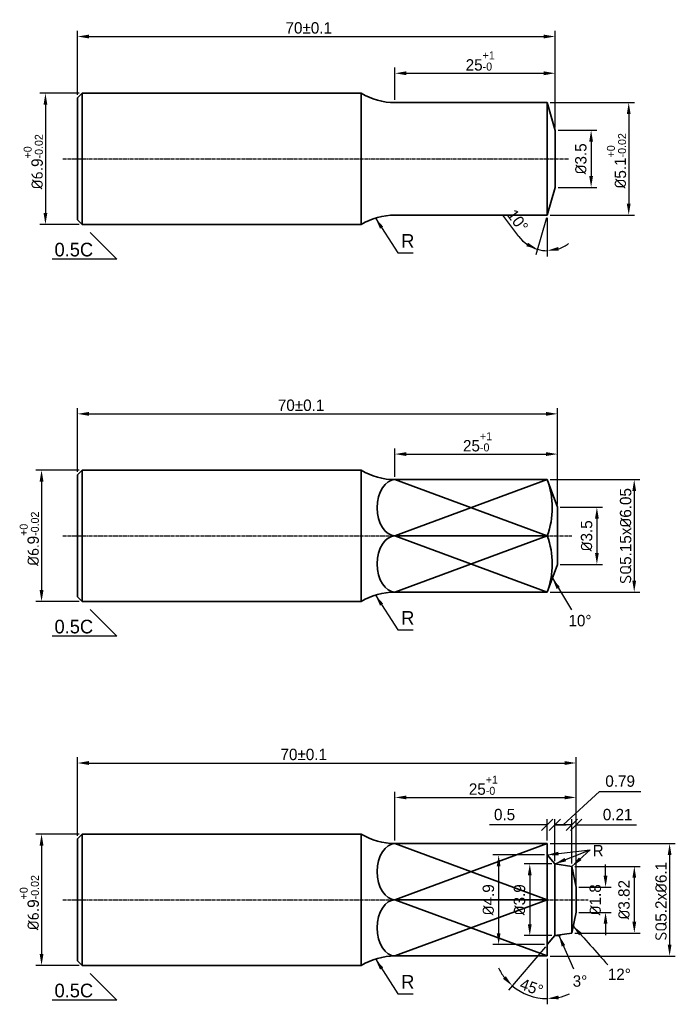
# Model space of a CAD drawing. Header units: millimetres. Extents: x 803 to 2752, y -982 to 289.
# Tile 16 of 22: x 1427 to 1570, y 72 to 288. Entities that reach past the tile are written whole.
import ezdxf

# ---------------------------------------------------------------- set-up
doc = ezdxf.new("R2010")
doc.units = ezdxf.units.MM
doc.linetypes.add('CENTER2', pattern=[1.125, 0.75, -0.125, 0.125, -0.125])
for name, color, linetype, lineweight in [('中心线', 1, 'CENTER2', 25), ('标注线', 3, 'Continuous', 30), ('粗实线', 7, 'Continuous', 35)]:
    doc.layers.add(name, color=color, linetype=linetype, lineweight=lineweight)
doc.dimstyles.new('ISO-25', dxfattribs={"dimtxt": 2.5, "dimasz": 2.5, "dimexe": 1.25, "dimexo": 0.625, "dimtad": 1, "dimdsep": 46, "dimtxsty": 'Standard', "dimcen": 2.5, "dimadec": 0, "dimazin": 0, "dimtfac": 1, "dimtmove": 0, "dimatfit": 3, "dimfxl": 1, "dimarcsym": 0})
doc.dimstyles.new('ISO-25$0', dxfattribs={"dimtxt": 2.5, "dimasz": 2.5, "dimexe": 1.25, "dimexo": 0.625, "dimgap": 1, "dimtad": 1, "dimtoh": 1, "dimtxsty": 'Standard', "dimcen": 2.5, "dimadec": 0, "dimazin": 0, "dimtfac": 1, "dimtofl": 0, "dimtmove": 0, "dimatfit": 3, "dimfxl": 1, "dimarcsym": 0})

# ---------------------------------------------------------------- blocks, each defined once
blk = doc.blocks.new('*D83')
at = {"layer": 'Defpoints', "color": 0, "transparency": 16777216}
for p in [(1542.4, 269.46), (1542.4, 244.78), (1560.27, 244.78)]:
    blk.add_point(p, dxfattribs=at)
at = {"layer": '标注线', "color": 0, "lineweight": -2, "transparency": 16777216}
for p, q in [((1543.02, 269.46), (1561.52, 269.46)), ((1560.27, 266.96), (1560.27, 247.28)), ((1543.02, 244.78), (1561.52, 244.78))]:
    blk.add_line(p, q, dxfattribs=at)
at = {"layer": '标注线', "color": 0, "transparency": 16777216}
for points in [[(1559.85, 266.96), (1560.68, 266.96), (1560.27, 269.46)], [(1559.85, 247.28), (1560.68, 247.28), (1560.27, 244.78)]]:
    blk.add_solid(points, dxfattribs=at)
at = {"layer": '标注线', "color": 0, "transparency": 16777216, "insert": (1557.6, 256.69), "char_height": 2.5, "attachment_point": 5, "rotation": 90}
blk.add_mtext('{\\fISOCPEUR|b0|i0|c0|p34;%%C}5.1{\\H0.7x;\\S+0^ -0.02;}', dxfattribs=at)
blk = doc.blocks.new('*D44')
at = {"layer": 'Defpoints', "color": 0, "transparency": 16777216}
for p in [(1544.13, 275.9), (1508.97, 269.46), (1544.13, 263.38)]:
    blk.add_point(p, dxfattribs=at)
at = {"layer": '标注线', "color": 0, "lineweight": -2, "transparency": 16777216}
for p, q in [((1508.97, 270.09), (1508.97, 277.15)), ((1544.13, 264), (1544.13, 277.15)), ((1511.47, 275.9), (1541.63, 275.9))]:
    blk.add_line(p, q, dxfattribs=at)
at = {"layer": '标注线', "color": 0, "transparency": 16777216}
for points in [[(1511.47, 276.32), (1511.47, 275.48), (1508.97, 275.9)], [(1541.63, 276.32), (1541.63, 275.48), (1544.13, 275.9)]]:
    blk.add_solid(points, dxfattribs=at)
at = {"layer": '标注线', "color": 0, "transparency": 16777216, "insert": (1527.69, 278.57), "char_height": 2.5, "attachment_point": 5}
blk.add_mtext('25{\\H0.7x;\\S+1^ -0;}', dxfattribs=at)
blk = doc.blocks.new('*D84')
at = {"layer": 'Defpoints', "color": 0, "transparency": 16777216}
for p in [(1440.32, 271.52), (1432.28, 242.72), (1440.32, 242.72)]:
    blk.add_point(p, dxfattribs=at)
at = {"layer": '标注线', "color": 0, "lineweight": -2, "transparency": 16777216}
for p, q in [((1439.7, 271.52), (1431.03, 271.52)), ((1432.28, 269.02), (1432.28, 245.22)), ((1439.7, 242.72), (1431.03, 242.72))]:
    blk.add_line(p, q, dxfattribs=at)
at = {"layer": '标注线', "color": 0, "transparency": 16777216}
for points in [[(1431.87, 269.02), (1432.7, 269.02), (1432.28, 271.52)], [(1431.87, 245.22), (1432.7, 245.22), (1432.28, 242.72)]]:
    blk.add_solid(points, dxfattribs=at)
at = {"layer": '标注线', "color": 0, "transparency": 16777216, "insert": (1429.62, 256.49), "char_height": 2.5, "attachment_point": 5, "rotation": 90}
blk.add_mtext('{\\fISOCPEUR|b0|i0|c0|p34;%%C6}.9{\\H0.7x;\\S+0^ -0.02;}', dxfattribs=at)
blk = doc.blocks.new('*D45')
at = {"layer": 'Defpoints', "color": 0, "transparency": 16777216}
for p in [(1544.13, 283.96), (1439.32, 270.52), (1544.13, 263.38)]:
    blk.add_point(p, dxfattribs=at)
at = {"layer": '标注线', "color": 0, "lineweight": -2, "transparency": 16777216}
for p, q in [((1439.32, 271.15), (1439.32, 285.21)), ((1544.13, 264), (1544.13, 285.21)), ((1441.82, 283.96), (1541.63, 283.96))]:
    blk.add_line(p, q, dxfattribs=at)
at = {"layer": '标注线', "color": 0, "transparency": 16777216}
for points in [[(1441.82, 284.38), (1441.82, 283.55), (1439.32, 283.96)], [(1541.63, 284.38), (1541.63, 283.55), (1544.13, 283.96)]]:
    blk.add_solid(points, dxfattribs=at)
at = {"layer": '标注线', "color": 0, "transparency": 16777216, "insert": (1490.06, 285.84), "char_height": 2.5, "attachment_point": 5}
blk.add_mtext('70%%P0.1', dxfattribs=at)
blk = doc.blocks.new('*D87')
at = {"layer": 'Defpoints', "color": 0, "transparency": 16777216}
for p in [(1544.13, 263.38), (1544.13, 250.86), (1552.02, 250.86)]:
    blk.add_point(p, dxfattribs=at)
at = {"layer": '标注线', "color": 0, "lineweight": -2, "transparency": 16777216}
for p, q in [((1544.76, 263.38), (1553.27, 263.38)), ((1552.02, 260.88), (1552.02, 253.36)), ((1544.76, 250.86), (1553.27, 250.86))]:
    blk.add_line(p, q, dxfattribs=at)
at = {"layer": '标注线', "color": 0, "transparency": 16777216}
for points in [[(1551.6, 260.88), (1552.43, 260.88), (1552.02, 263.38)], [(1551.6, 253.36), (1552.43, 253.36), (1552.02, 250.86)]]:
    blk.add_solid(points, dxfattribs=at)
at = {"layer": '标注线', "color": 0, "lineweight": -3, "transparency": 16777216, "insert": (1549.77, 257.12), "char_height": 2.5, "attachment_point": 5, "rotation": 90}
blk.add_mtext('{\\fISOCPEUR|b0|i0|c0|p34;%%C}3.5', dxfattribs=at)
blk = doc.blocks.new('*D88')
at = {"layer": 'Defpoints', "color": 0, "transparency": 16777216}
for p in [(1542.4, 257.12), (1544.13, 250.86), (1542.4, 244.78), (1542.4, 244.78), (1541.67, 237)]:
    blk.add_point(p, dxfattribs=at)
at = {"layer": '标注线', "color": 0, "lineweight": -2, "transparency": 16777216}
for p, q in [((1536.13, 240.11), (1532.65, 244.79)), ((1542.22, 244.18), (1539.9, 236.07)), ((1542.4, 244.16), (1542.4, 235.72))]:
    blk.add_line(p, q, dxfattribs=at)
for start, end in [(216.7052, 254.0355), (217.2037, 235.6196), (288.4159, 306.8318), (254.0355, 270)]:
    blk.add_arc((1542.4, 244.78), 7.81, start, end, dxfattribs=at)
at = {"layer": '标注线', "color": 0, "transparency": 16777216}
for points in [[(1538.16, 238.71), (1537.81, 237.96), (1540.25, 237.27)], [(1544.93, 236.96), (1544.8, 237.78), (1542.4, 236.97)]]:
    blk.add_solid(points, dxfattribs=at)
at = {"layer": '标注线', "color": 0, "lineweight": -3, "transparency": 16777216, "insert": (1535.89, 243.57), "char_height": 2.5, "attachment_point": 5, "rotation": 306.7052}
blk.add_mtext('10%%D', dxfattribs=at)
blk = doc.blocks.new('*D34')
at = {"layer": 'Defpoints', "color": 0, "transparency": 16777216}
for p in [(1542.4, 186.74), (1542.4, 162.07), (1561.48, 162.07)]:
    blk.add_point(p, dxfattribs=at)
at = {"layer": '标注线', "color": 0, "lineweight": -2, "transparency": 16777216}
for p, q in [((1543.02, 186.74), (1562.73, 186.74)), ((1561.48, 184.24), (1561.48, 164.57)), ((1543.02, 162.07), (1562.73, 162.07))]:
    blk.add_line(p, q, dxfattribs=at)
at = {"layer": '标注线', "color": 0, "transparency": 16777216}
for points in [[(1561.06, 184.24), (1561.89, 184.24), (1561.48, 186.74)], [(1561.06, 164.57), (1561.89, 164.57), (1561.48, 162.07)]]:
    blk.add_solid(points, dxfattribs=at)
at = {"layer": '标注线', "color": 0, "transparency": 16777216, "insert": (1559.6, 174.38), "char_height": 2.5, "attachment_point": 5, "rotation": 90}
blk.add_mtext('{\\fISOCPEUR|b0|i0|c0|p34;SQ}5.15x{\\fISOCPEUR|b0|i0|c0|p34;%%C}6.05', dxfattribs=at)
blk = doc.blocks.new('*D35')
at = {"layer": 'Defpoints', "color": 0, "transparency": 16777216}
for p in [(1544.64, 192.34), (1508.97, 186.74), (1544.64, 180.67)]:
    blk.add_point(p, dxfattribs=at)
at = {"layer": '标注线', "color": 0, "lineweight": -2, "transparency": 16777216}
for p, q in [((1508.97, 187.37), (1508.97, 193.59)), ((1511.47, 192.34), (1542.14, 192.34)), ((1544.64, 181.29), (1544.64, 193.59))]:
    blk.add_line(p, q, dxfattribs=at)
at = {"layer": '标注线', "color": 0, "transparency": 16777216}
for points in [[(1511.47, 192.76), (1511.47, 191.92), (1508.97, 192.34)], [(1542.14, 192.76), (1542.14, 191.92), (1544.64, 192.34)]]:
    blk.add_solid(points, dxfattribs=at)
at = {"layer": '标注线', "color": 0, "transparency": 16777216, "insert": (1527.1, 195.01), "char_height": 2.5, "attachment_point": 5}
blk.add_mtext('25{\\H0.7x;\\S+1^ -0;}', dxfattribs=at)
blk = doc.blocks.new('*D56')
at = {"layer": 'Defpoints', "color": 0, "transparency": 16777216}
for p in [(1440.32, 188.81), (1431.43, 160), (1440.32, 160)]:
    blk.add_point(p, dxfattribs=at)
at = {"layer": '标注线', "color": 0, "lineweight": -2, "transparency": 16777216}
for p, q in [((1439.7, 188.81), (1430.18, 188.81)), ((1431.43, 186.31), (1431.43, 162.5)), ((1439.7, 160), (1430.18, 160))]:
    blk.add_line(p, q, dxfattribs=at)
at = {"layer": '标注线', "color": 0, "transparency": 16777216}
for points in [[(1431.01, 186.31), (1431.85, 186.31), (1431.43, 188.81)], [(1431.01, 162.5), (1431.85, 162.5), (1431.43, 160)]]:
    blk.add_solid(points, dxfattribs=at)
at = {"layer": '标注线', "color": 0, "transparency": 16777216, "insert": (1428.76, 173.77), "char_height": 2.5, "attachment_point": 5, "rotation": 90}
blk.add_mtext('{\\fISOCPEUR|b0|i0|c0|p34;%%C6.}9{\\H0.7x;\\S+0^ -0.02;}', dxfattribs=at)
blk = doc.blocks.new('*D36')
at = {"layer": 'Defpoints', "color": 0, "transparency": 16777216}
for p in [(1544.64, 201.17), (1439.32, 187.81), (1544.64, 180.67)]:
    blk.add_point(p, dxfattribs=at)
at = {"layer": '标注线', "color": 0, "lineweight": -2, "transparency": 16777216}
for p, q in [((1439.32, 188.43), (1439.32, 202.42)), ((1441.82, 201.17), (1542.14, 201.17)), ((1544.64, 181.29), (1544.64, 202.42))]:
    blk.add_line(p, q, dxfattribs=at)
at = {"layer": '标注线', "color": 0, "transparency": 16777216}
for points in [[(1441.82, 201.58), (1441.82, 200.75), (1439.32, 201.17)], [(1542.14, 201.58), (1542.14, 200.75), (1544.64, 201.17)]]:
    blk.add_solid(points, dxfattribs=at)
at = {"layer": '标注线', "color": 0, "transparency": 16777216, "insert": (1488.38, 203.04), "char_height": 2.5, "attachment_point": 5}
blk.add_mtext('70%%P0.1', dxfattribs=at)
blk = doc.blocks.new('*D57')
at = {"layer": 'Defpoints', "color": 0, "transparency": 16777216}
for p in [(1542.4, 106.89), (1542.4, 82.21), (1569.24, 82.21)]:
    blk.add_point(p, dxfattribs=at)
at = {"layer": '标注线', "color": 0, "lineweight": -2, "transparency": 16777216}
for p, q in [((1543.02, 106.89), (1570.49, 106.89)), ((1569.24, 104.39), (1569.24, 84.71)), ((1543.02, 82.21), (1570.49, 82.21))]:
    blk.add_line(p, q, dxfattribs=at)
at = {"layer": '标注线', "color": 0, "transparency": 16777216}
for points in [[(1568.83, 104.39), (1569.66, 104.39), (1569.24, 106.89)], [(1568.83, 84.71), (1569.66, 84.71), (1569.24, 82.21)]]:
    blk.add_solid(points, dxfattribs=at)
at = {"layer": '标注线', "color": 0, "transparency": 16777216, "insert": (1567.37, 94.22), "char_height": 2.5, "attachment_point": 5, "rotation": 90}
blk.add_mtext('{\\fISOCPEUR|b0|i0|c0|p34;SQ}5.2x{\\fISOCPEUR|b0|i0|c0|p34;%%C}6.1', dxfattribs=at)
blk = doc.blocks.new('*D37')
at = {"layer": 'Defpoints', "color": 0, "transparency": 16777216}
for p in [(1548.72, 117), (1508.97, 106.89), (1548.72, 97.31)]:
    blk.add_point(p, dxfattribs=at)
at = {"layer": '标注线', "color": 0, "lineweight": -2, "transparency": 16777216}
for p, q in [((1508.97, 107.52), (1508.97, 118.25)), ((1511.47, 117), (1546.22, 117)), ((1548.72, 97.93), (1548.72, 118.25))]:
    blk.add_line(p, q, dxfattribs=at)
at = {"layer": '标注线', "color": 0, "transparency": 16777216}
for points in [[(1511.47, 117.42), (1511.47, 116.59), (1508.97, 117)], [(1546.22, 117.42), (1546.22, 116.59), (1548.72, 117)]]:
    blk.add_solid(points, dxfattribs=at)
at = {"layer": '标注线', "color": 0, "transparency": 16777216, "insert": (1528.38, 119.67), "char_height": 2.5, "attachment_point": 5}
blk.add_mtext('25{\\H0.7x;\\S+1^ -0;}', dxfattribs=at)
blk = doc.blocks.new('*D58')
at = {"layer": 'Defpoints', "color": 0, "transparency": 16777216}
for p in [(1440.32, 108.95), (1431.43, 80.15), (1440.32, 80.15)]:
    blk.add_point(p, dxfattribs=at)
at = {"layer": '标注线', "color": 0, "lineweight": -2, "transparency": 16777216}
for p, q in [((1439.7, 108.95), (1430.18, 108.95)), ((1431.43, 106.45), (1431.43, 82.65)), ((1439.7, 80.15), (1430.18, 80.15))]:
    blk.add_line(p, q, dxfattribs=at)
at = {"layer": '标注线', "color": 0, "transparency": 16777216}
for points in [[(1431.01, 106.45), (1431.85, 106.45), (1431.43, 108.95)], [(1431.01, 82.65), (1431.85, 82.65), (1431.43, 80.15)]]:
    blk.add_solid(points, dxfattribs=at)
at = {"layer": '标注线', "color": 0, "transparency": 16777216, "insert": (1428.76, 93.92), "char_height": 2.5, "attachment_point": 5, "rotation": 90}
blk.add_mtext('{\\fISOCPEUR|b0|i0|c0|p34;%%C6}.9{\\H0.7x;\\S+0^ -0.02;}', dxfattribs=at)
blk = doc.blocks.new('*D38')
at = {"layer": 'Defpoints', "color": 0, "transparency": 16777216}
for p in [(1548.72, 124.56), (1439.32, 107.95), (1548.72, 97.31)]:
    blk.add_point(p, dxfattribs=at)
at = {"layer": '标注线', "color": 0, "lineweight": -2, "transparency": 16777216}
for p, q in [((1439.32, 108.58), (1439.32, 125.81)), ((1548.72, 97.93), (1548.72, 125.81)), ((1441.82, 124.56), (1546.22, 124.56))]:
    blk.add_line(p, q, dxfattribs=at)
at = {"layer": '标注线', "color": 0, "transparency": 16777216}
for points in [[(1441.82, 124.98), (1441.82, 124.14), (1439.32, 124.56)], [(1546.22, 124.98), (1546.22, 124.14), (1548.72, 124.56)]]:
    blk.add_solid(points, dxfattribs=at)
at = {"layer": '标注线', "color": 0, "transparency": 16777216, "insert": (1488.96, 126.43), "char_height": 2.5, "attachment_point": 5}
blk.add_mtext('70%%P0.1', dxfattribs=at)
blk = doc.blocks.new('*D59')
at = {"layer": 'Defpoints', "color": 0, "transparency": 16777216}
for p in [(1547.79, 101.87), (1547.79, 87.24), (1561.5, 87.24)]:
    blk.add_point(p, dxfattribs=at)
at = {"layer": '标注线', "color": 0, "lineweight": -2, "transparency": 16777216}
for p, q in [((1548.42, 101.87), (1562.75, 101.87)), ((1561.5, 99.37), (1561.5, 89.74)), ((1548.42, 87.24), (1562.75, 87.24))]:
    blk.add_line(p, q, dxfattribs=at)
at = {"layer": '标注线', "color": 0, "transparency": 16777216}
for points in [[(1561.08, 99.37), (1561.91, 99.37), (1561.5, 101.87)], [(1561.08, 89.74), (1561.91, 89.74), (1561.5, 87.24)]]:
    blk.add_solid(points, dxfattribs=at)
at = {"layer": '标注线', "color": 0, "lineweight": -3, "transparency": 16777216, "insert": (1559.25, 94.55), "char_height": 2.5, "attachment_point": 5, "rotation": 90}
blk.add_mtext('{\\fISOCPEUR|b0|i0|c0|p34;%%C}3.82', dxfattribs=at)
blk = doc.blocks.new('_Oblique')
at = {"color": 0, "linetype": 'ByBlock', "lineweight": -2}
blk.add_line((-0.5, -0.5), (0.5, 0.5), dxfattribs=at)
blk = doc.blocks.new('*D60')
at = {"layer": 'Defpoints', "color": 0, "transparency": 16777216}
for p in [(1548.72, 110.98), (1547.79, 101.87), (1548.72, 97.31)]:
    blk.add_point(p, dxfattribs=at)
at = {"layer": '标注线', "color": 0, "lineweight": -2, "transparency": 16777216}
for p, q in [((1547.79, 110.98), (1545.29, 110.98)), ((1547.79, 102.49), (1547.79, 112.23)), ((1548.72, 97.93), (1548.72, 112.23)), ((1548.72, 110.98), (1561.97, 110.98))]:
    blk.add_line(p, q, dxfattribs=at)
at = {"layer": '标注线', "color": 0, "lineweight": -2, "transparency": 16777216, "xscale": 2.5, "yscale": 2.5, "zscale": 2.5}
blk.add_blockref('_Oblique', (1547.79, 110.98), dxfattribs=at)
at = {"layer": '标注线', "color": 0, "lineweight": -2, "transparency": 16777216, "xscale": 2.5, "yscale": 2.5, "zscale": 2.5, "rotation": 180}
blk.add_blockref('_Oblique', (1548.72, 110.98), dxfattribs=at)
at = {"layer": '标注线', "color": 0, "lineweight": -3, "transparency": 16777216, "insert": (1557.84, 113.23), "char_height": 2.5, "attachment_point": 5}
blk.add_mtext('0.21', dxfattribs=at)
blk = doc.blocks.new('*D61')
at = {"layer": 'Defpoints', "color": 0, "transparency": 16777216}
for p in [(1544.05, 110.98), (1544.05, 102.43), (1547.79, 101.87)]:
    blk.add_point(p, dxfattribs=at)
at = {"layer": '标注线', "color": 0, "lineweight": -2, "transparency": 16777216}
for p, q in [((1545.92, 110.98), (1553.85, 118.33)), ((1553.85, 118.33), (1562.93, 118.33)), ((1544.05, 103.05), (1544.05, 112.23)), ((1547.79, 110.98), (1544.05, 110.98)), ((1547.79, 102.49), (1547.79, 112.23))]:
    blk.add_line(p, q, dxfattribs=at)
at = {"layer": '标注线', "color": 0, "lineweight": -2, "transparency": 16777216, "xscale": 2.5, "yscale": 2.5, "zscale": 2.5, "rotation": 180}
blk.add_blockref('_Oblique', (1544.05, 110.98), dxfattribs=at)
at = {"layer": '标注线', "color": 0, "lineweight": -2, "transparency": 16777216, "xscale": 2.5, "yscale": 2.5, "zscale": 2.5}
blk.add_blockref('_Oblique', (1547.79, 110.98), dxfattribs=at)
at = {"layer": '标注线', "color": 0, "lineweight": -3, "transparency": 16777216, "insert": (1558.39, 120.58), "char_height": 2.5, "attachment_point": 5}
blk.add_mtext('0.79', dxfattribs=at)
blk = doc.blocks.new('*D39')
at = {"layer": 'Defpoints', "color": 0, "transparency": 16777216}
for p in [(1542.4, 104.38), (1531.73, 84.72), (1542.4, 84.72)]:
    blk.add_point(p, dxfattribs=at)
at = {"layer": '标注线', "color": 0, "lineweight": -2, "transparency": 16777216}
for p, q in [((1541.77, 104.38), (1530.48, 104.38)), ((1531.73, 101.88), (1531.73, 87.22)), ((1541.77, 84.72), (1530.48, 84.72))]:
    blk.add_line(p, q, dxfattribs=at)
at = {"layer": '标注线', "color": 0, "transparency": 16777216}
for points in [[(1531.31, 101.88), (1532.14, 101.88), (1531.73, 104.38)], [(1531.31, 87.22), (1532.14, 87.22), (1531.73, 84.72)]]:
    blk.add_solid(points, dxfattribs=at)
at = {"layer": '标注线', "color": 0, "lineweight": -3, "transparency": 16777216, "insert": (1529.48, 94.55), "char_height": 2.5, "attachment_point": 5, "rotation": 90}
blk.add_mtext('{\\fISOCPEUR|b0|i0|c0|p34;%%C}4.9', dxfattribs=at)
blk = doc.blocks.new('*D62')
at = {"layer": 'Defpoints', "color": 0, "transparency": 16777216}
for p in [(1542.4, 94.55), (1544.05, 86.68), (1542.4, 84.72), (1542.4, 82.21), (1537.03, 74.14)]:
    blk.add_point(p, dxfattribs=at)
at = {"layer": '标注线', "color": 0, "lineweight": -2, "transparency": 16777216}
for p, q in [((1541.99, 84.25), (1533.91, 74.73)), ((1542.4, 81.59), (1542.4, 71.61))]:
    blk.add_line(p, q, dxfattribs=at)
for start, end in [(205.4886, 217.5885), (229.6884, 270), (282.0999, 294.1998)]:
    blk.add_arc((1542.4, 84.72), 11.86, start, end, dxfattribs=at)
at = {"layer": '标注线', "color": 0, "transparency": 16777216}
for points in [[(1533.3, 77.78), (1532.7, 77.2), (1534.72, 75.68)], [(1544.93, 72.71), (1544.84, 73.54), (1542.4, 72.86)]]:
    blk.add_solid(points, dxfattribs=at)
at = {"layer": '标注线', "color": 0, "lineweight": -3, "transparency": 16777216, "insert": (1538.95, 75.35), "char_height": 2.5, "attachment_point": 5, "rotation": 339.8442}
blk.add_mtext('45%%D', dxfattribs=at)
blk = doc.blocks.new('*D63')
at = {"layer": 'Defpoints', "color": 0, "transparency": 16777216}
for p in [(1544.05, 102.43), (1538.56, 86.68), (1544.05, 86.68)]:
    blk.add_point(p, dxfattribs=at)
at = {"layer": '标注线', "color": 0, "lineweight": -2, "transparency": 16777216}
for p, q in [((1543.43, 102.43), (1537.31, 102.43)), ((1538.56, 99.93), (1538.56, 89.18)), ((1543.43, 86.68), (1537.31, 86.68))]:
    blk.add_line(p, q, dxfattribs=at)
at = {"layer": '标注线', "color": 0, "transparency": 16777216}
for points in [[(1538.14, 99.93), (1538.97, 99.93), (1538.56, 102.43)], [(1538.14, 89.18), (1538.97, 89.18), (1538.56, 86.68)]]:
    blk.add_solid(points, dxfattribs=at)
at = {"layer": '标注线', "color": 0, "lineweight": -3, "transparency": 16777216, "insert": (1536.31, 94.55), "char_height": 2.5, "attachment_point": 5, "rotation": 90}
blk.add_mtext('{\\fISOCPEUR|b0|i0|c0|p34;%%C}3.9', dxfattribs=at)
blk = doc.blocks.new('*D64')
at = {"layer": 'Defpoints', "color": 0, "transparency": 16777216}
for p in [(1542.4, 110.98), (1542.4, 106.89), (1544.05, 102.43)]:
    blk.add_point(p, dxfattribs=at)
at = {"layer": '标注线', "color": 0, "lineweight": -2, "transparency": 16777216}
for p, q in [((1542.4, 110.98), (1529.74, 110.98)), ((1542.4, 107.52), (1542.4, 112.23)), ((1544.05, 103.05), (1544.05, 112.23)), ((1544.05, 110.98), (1546.55, 110.98))]:
    blk.add_line(p, q, dxfattribs=at)
at = {"layer": '标注线', "color": 0, "lineweight": -2, "transparency": 16777216, "xscale": 2.5, "yscale": 2.5, "zscale": 2.5}
blk.add_blockref('_Oblique', (1542.4, 110.98), dxfattribs=at)
at = {"layer": '标注线', "color": 0, "lineweight": -2, "transparency": 16777216, "xscale": 2.5, "yscale": 2.5, "zscale": 2.5, "rotation": 180}
blk.add_blockref('_Oblique', (1544.05, 110.98), dxfattribs=at)
at = {"layer": '标注线', "color": 0, "lineweight": -3, "transparency": 16777216, "insert": (1533.03, 113.23), "char_height": 2.5, "attachment_point": 5}
blk.add_mtext('0.5', dxfattribs=at)
blk = doc.blocks.new('*D65')
at = {"layer": 'Defpoints', "color": 0, "transparency": 16777216}
for p in [(1548.72, 97.31), (1548.72, 91.79), (1555.19, 91.79)]:
    blk.add_point(p, dxfattribs=at)
at = {"layer": '标注线', "color": 0, "lineweight": -2, "transparency": 16777216}
for p, q in [((1555.19, 99.81), (1555.19, 102.31)), ((1549.34, 97.31), (1556.44, 97.31)), ((1549.34, 91.79), (1556.44, 91.79)), ((1555.19, 89.29), (1555.19, 86.79))]:
    blk.add_line(p, q, dxfattribs=at)
at = {"layer": '标注线', "color": 0, "transparency": 16777216}
for points in [[(1554.77, 99.81), (1555.6, 99.81), (1555.19, 97.31)], [(1554.77, 89.29), (1555.6, 89.29), (1555.19, 91.79)]]:
    blk.add_solid(points, dxfattribs=at)
at = {"layer": '标注线', "color": 0, "lineweight": -3, "transparency": 16777216, "insert": (1552.94, 94.55), "char_height": 2.5, "attachment_point": 5, "rotation": 90}
blk.add_mtext('{\\fISOCPEUR|b0|i0|c0|p34;%%C}1.8', dxfattribs=at)
blk = doc.blocks.new('*D66')
at = {"layer": 'Defpoints', "color": 0, "transparency": 16777216}
for p in [(1544.64, 180.67), (1544.64, 168.14), (1553.28, 168.14)]:
    blk.add_point(p, dxfattribs=at)
at = {"layer": '标注线', "color": 0, "lineweight": -2, "transparency": 16777216}
for p, q in [((1545.26, 180.67), (1554.53, 180.67)), ((1553.28, 178.17), (1553.28, 170.64)), ((1545.26, 168.14), (1554.53, 168.14))]:
    blk.add_line(p, q, dxfattribs=at)
at = {"layer": '标注线', "color": 0, "transparency": 16777216}
for points in [[(1552.87, 178.17), (1553.7, 178.17), (1553.28, 180.67)], [(1552.87, 170.64), (1553.7, 170.64), (1553.28, 168.14)]]:
    blk.add_solid(points, dxfattribs=at)
at = {"layer": '标注线', "color": 0, "lineweight": -3, "transparency": 16777216, "insert": (1551.03, 174.4), "char_height": 2.5, "attachment_point": 5, "rotation": 90}
blk.add_mtext('{\\fISOCPEUR|b0|i0|c0|p34;%%C}3.5', dxfattribs=at)

msp = doc.modelspace()

# ---------------------------------------------------------------- linework, layer by layer
at = {"layer": '中心线', "linetype": 'CENTER2'}
for p, q in [((1436.0738, 257.1214), (1547.1539, 257.1214)), ((1436.0738, 174.4044), (1547.7933, 174.4044)), ((1436.0738, 94.5523), (1551.3784, 94.5523))]:
    msp.add_line(p, q, dxfattribs=at)
at = {"layer": '标注线'}
for p, q in [((1442.0942, 240.947), (1447.9193, 235.1219)), ((1447.9193, 235.1219), (1433.775, 235.1219)), ((1442.0942, 158.2299), (1447.9193, 152.4048)), ((1447.9193, 152.4048), (1433.775, 152.4048)), ((1442.0942, 78.3779), (1447.9193, 72.5528)), ((1447.9193, 72.5528), (1433.775, 72.5528))]:
    msp.add_line(p, q, dxfattribs=at)
at = {"layer": '标注线', "lineweight": -3}
msp.add_line((1544.0522, 86.6772), (1545.3214, 86.6772), dxfattribs=at)
for centre, radius, start, end in [((1547.3309, 88.5817), 0.731, 357.729179, 50.686313), ((1544.7464, 86.9672), 0.3106, 290.993316, 332.139396)]:
    msp.add_arc(centre, radius, start, end, dxfattribs=at)
at = {"layer": '粗实线'}
for p, q in [((1440.3216, 271.5232), (1439.3216, 270.5232)), ((1439.3216, 257.1214), (1439.3216, 270.5232)), ((1440.3216, 271.5232), (1501.5762, 271.5232)), ((1440.3216, 271.5232), (1440.3216, 257.1214)), ((1501.5762, 271.5232), (1501.5762, 242.7197)), ((1508.9675, 269.46), (1542.3951, 269.46)), ((1542.3951, 269.46), (1542.3951, 257.1214)), ((1542.3951, 269.46), (1544.135, 263.378)), ((1544.135, 250.8649), (1544.135, 263.378)), ((1439.3216, 257.1214), (1439.3216, 243.7197)), ((1440.3216, 242.7197), (1440.3216, 257.1214)), ((1542.3951, 244.7828), (1542.3951, 257.1214)), ((1542.3951, 244.7828), (1544.135, 250.8649)), ((1508.9675, 244.7828), (1542.3951, 244.7828)), ((1440.3216, 242.7197), (1439.3216, 243.7197)), ((1440.3216, 242.7197), (1501.5762, 242.7197)), ((1440.3216, 188.8061), (1439.3216, 187.8061)), ((1440.3216, 188.8061), (1501.5762, 188.8061)), ((1440.3216, 188.8061), (1440.3216, 174.4044)), ((1501.5762, 188.8061), (1501.5762, 160.0026)), ((1439.3216, 174.4044), (1439.3216, 187.8061)), ((1508.9675, 186.7429), (1542.3951, 186.7429)), ((1508.9675, 186.7429), (1542.3951, 174.4044)), ((1508.9675, 174.4044), (1542.3951, 186.7429)), ((1542.3951, 186.7429), (1544.638, 180.6664)), ((1544.638, 168.1423), (1544.638, 180.6664)), ((1439.3216, 174.4044), (1439.3216, 161.0026)), ((1440.3216, 160.0026), (1440.3216, 174.4044)), ((1508.9675, 174.4044), (1542.3951, 174.4044)), ((1508.9675, 162.0658), (1542.3951, 174.4044)), ((1508.9675, 174.4044), (1542.3951, 162.0658)), ((1542.3951, 162.0658), (1544.638, 168.1423)), ((1508.9675, 162.0658), (1542.3951, 162.0658)), ((1440.3216, 160.0026), (1439.3216, 161.0026)), ((1440.3216, 160.0026), (1501.5762, 160.0026)), ((1440.3216, 108.9541), (1439.3216, 107.9541)), ((1440.3216, 108.9541), (1501.5762, 108.9541)), ((1440.3216, 108.9541), (1440.3216, 94.5523)), ((1501.5762, 108.9541), (1501.5762, 80.1506)), ((1439.3216, 94.5523), (1439.3216, 107.9541)), ((1508.9675, 106.8909), (1542.3951, 106.8909)), ((1508.9675, 106.8909), (1542.3951, 94.5523)), ((1508.9675, 94.5523), (1542.3951, 106.8909)), ((1542.3951, 106.8909), (1542.3951, 94.5523)), ((1542.3951, 104.3806), (1544.0522, 102.4274)), ((1544.0522, 102.4274), (1547.794, 101.868)), ((1544.0522, 86.6772), (1544.0522, 102.4274)), ((1547.794, 101.868), (1548.7197, 97.3099)), ((1547.794, 101.868), (1547.794, 87.2366)), ((1548.7197, 97.3099), (1548.7197, 91.7947)), ((1439.3216, 94.5523), (1439.3216, 81.1506)), ((1440.3216, 80.1506), (1440.3216, 94.5523)), ((1508.9675, 94.5523), (1542.3951, 94.5523)), ((1508.9675, 82.2137), (1542.3951, 94.5523)), ((1508.9675, 94.5523), (1542.3951, 82.2137)), ((1542.3951, 82.2137), (1542.3951, 94.5523)), ((1547.794, 87.2366), (1548.7197, 91.7947)), ((1542.3951, 84.724), (1544.0522, 86.6772)), ((1544.0522, 86.6772), (1547.794, 87.2366)), ((1508.9675, 82.2137), (1542.3951, 82.2137)), ((1440.3216, 80.1506), (1439.3216, 81.1506)), ((1440.3216, 80.1506), (1501.5762, 80.1506))]:
    msp.add_line(p, q, dxfattribs=at)
for centre, radius, start, end in [((1508.9675, 283.7314), 14.2714, 238.807706, 270), ((1508.9675, 230.5115), 14.2714, 90, 121.192294), ((1508.9675, 201.0143), 14.2714, 238.807706, 270), ((1525.6813, 180.5736), 17.816, 339.740199, 20.259801), ((1525.6813, 168.2351), 17.816, 339.740199, 20.259801), ((1508.9675, 147.7944), 14.2714, 90, 121.192294), ((1508.9675, 121.1623), 14.2714, 238.807706, 270), ((1508.9675, 67.9424), 14.2714, 90, 121.192294)]:
    msp.add_arc(centre, radius, start, end, dxfattribs=at)
for centre in [(1508.9675, 180.5736), (1508.9675, 100.7216)]:
    msp.add_ellipse(centre, major_axis=(0, 6.1693), ratio=0.63036014, start_param=0, end_param=3.14159265, dxfattribs=at)
at = {"layer": '粗实线', "extrusion": (0, 0, -1)}
for centre in [(1508.9675, 168.2351), (1508.9675, 88.383)]:
    msp.add_ellipse(centre, major_axis=(0, -6.1693), ratio=0.63036014, start_param=0, end_param=3.14159265, dxfattribs=at)

# ---------------------------------------------------------------- texts
at = {"layer": '标注线'}
for s, p in [('R', (1510.3415, 237.6175)), ('0.5C', (1434.2733, 235.7125)), ('R', (1510.3415, 154.9005)), ('0.5C', (1434.2733, 152.9955)), ('R', (1510.3415, 75.0484)), ('0.5C', (1434.2733, 73.1434))]:
    msp.add_text(s, height=3, dxfattribs=at).set_placement(p)
at = {"layer": '标注线', "lineweight": -3, "insert": (1547.047, 157.0562), "char_height": 2.5, "attachment_point": 1}
msp.add_mtext_dynamic_manual_height_columns('10%%D', width=6.77527, gutter_width=12.5, heights=[0], dxfattribs=at)
at = {"layer": '标注线', "lineweight": -3, "char_height": 2.5, "attachment_point": 1}
for s, insert, width in [('R', (1552.3516, 106.5812), 2.322187), ('3%%D', (1547.9783, 77.9707), 3.654922), ('12%%D', (1555.6773, 79.4391), 9.911672)]:
    msp.add_mtext(s, dxfattribs=dict(at, insert=insert, width=width))

# ---------------------------------------------------------------- dimensions: what is measured, and where the dimension line sits
at = {"layer": '标注线'}
for base, p1, p2, text, picture, middle in [((1544.135, 283.9644), (1439.3216, 270.5232), (1544.135, 263.378), '70%%P0.1', '*D45', (1490.06, 283.9644)), ((1544.135, 275.8991), (1508.9675, 269.46), (1544.135, 263.378), '25{\\H0.7x;\\S+1^ -0;}', '*D44', (1527.6905, 275.8991)), ((1544.638, 201.1671), (1439.3216, 187.8061), (1544.638, 180.6664), '70%%P0.1', '*D36', (1488.3805, 201.1671)), ((1544.638, 192.3392), (1508.9675, 186.7429), (1544.638, 180.6664), '25{\\H0.7x;\\S+1^ -0;}', '*D35', (1527.1045, 192.3392)), ((1548.7197, 124.5585), (1439.3216, 107.9541), (1548.7197, 97.3099), '70%%P0.1', '*D38', (1488.9604, 124.5585)), ((1548.7197, 117.0049), (1508.9675, 106.8909), (1548.7197, 97.3099), '25{\\H0.7x;\\S+1^ -0;}', '*D37', (1528.3802, 117.0049))]:
    dim = msp.add_linear_dim(base=base, p1=p1, p2=p2, text=text, dimstyle='ISO-25', dxfattribs=at)
    dim.commit()
    dim.dimension.update_dxf_attribs({"geometry": picture, "text_midpoint": middle, "dimtype": 160})
for base, p1, p2, text, picture, middle in [((1432.2845, 242.7197), (1440.3216, 271.5232), (1440.3216, 242.7197), '{\\fISOCPEUR|b0|i0|c0|p34;%%C6}.9{\\H0.7x;\\S+0^ -0.02;}', '*D84', (1432.2845, 256.4893)), ((1560.2671, 244.7828), (1542.3951, 269.46), (1542.3951, 244.7828), '{\\fISOCPEUR|b0|i0|c0|p34;%%C}5.1{\\H0.7x;\\S+0^ -0.02;}', '*D83', (1560.2671, 256.6946)), ((1431.4301, 160.0026), (1440.3216, 188.8061), (1440.3216, 160.0026), '{\\fISOCPEUR|b0|i0|c0|p34;%%C6.}9{\\H0.7x;\\S+0^ -0.02;}', '*D56', (1431.4301, 173.7722)), ((1561.4777, 162.0658), (1542.3951, 186.7429), (1542.3951, 162.0658), '{\\fISOCPEUR|b0|i0|c0|p34;SQ}5.15x{\\fISOCPEUR|b0|i0|c0|p34;%%C}6.05', '*D34', (1561.4777, 174.3781)), ((1431.4301, 80.1506), (1440.3216, 108.9541), (1440.3216, 80.1506), '{\\fISOCPEUR|b0|i0|c0|p34;%%C6}.9{\\H0.7x;\\S+0^ -0.02;}', '*D58', (1431.4301, 93.9202)), ((1569.2422, 82.2137), (1542.3951, 106.8909), (1542.3951, 82.2137), '{\\fISOCPEUR|b0|i0|c0|p34;SQ}5.2x{\\fISOCPEUR|b0|i0|c0|p34;%%C}6.1', '*D57', (1569.2422, 94.2173))]:
    dim = msp.add_linear_dim(base=base, p1=p1, p2=p2, angle=90, text=text, dimstyle='ISO-25', dxfattribs=at)
    dim.commit()
    dim.dimension.update_dxf_attribs({"geometry": picture, "text_midpoint": middle, "dimtype": 160})
at = {"layer": '标注线', "lineweight": -3}
for base, p1, p2, text, override, picture, middle in [((1552.0178, 250.8649), (1544.135, 263.378), (1544.135, 250.8649), '{\\fISOCPEUR|b0|i0|c0|p34;%%C}3.5', {"dimcen": 12, "dimfxl": 1.2}, '*D87', (1549.7678, 257.1214)), ((1553.2845, 168.1423), (1544.638, 180.6664), (1544.638, 168.1423), '{\\fISOCPEUR|b0|i0|c0|p34;%%C}3.5', {"dimcen": 18, "dimfxl": 1.2}, '*D66', (1551.0345, 174.4044)), ((1531.7269, 84.724), (1542.3951, 104.3806), (1542.3951, 84.724), '{\\fISOCPEUR|b0|i0|c0|p34;%%C}4.9', {"dimcen": 12, "dimfxl": 1.2}, '*D39', (1529.4769, 94.5523)), ((1538.5569, 86.6772), (1544.0522, 102.4274), (1544.0522, 86.6772), '{\\fISOCPEUR|b0|i0|c0|p34;%%C}3.9', {"dimcen": 12, "dimfxl": 1.2}, '*D63', (1536.3069, 94.5523)), ((1561.4971, 87.2366), (1547.794, 101.868), (1547.794, 87.2366), '{\\fISOCPEUR|b0|i0|c0|p34;%%C}3.82', {"dimcen": 12, "dimfxl": 1.2}, '*D59', (1559.2471, 94.5523))]:
    dim = msp.add_linear_dim(base=base, p1=p1, p2=p2, angle=90, text=text, dimstyle='ISO-25$0', override=override, dxfattribs=at)
    dim.commit()
    dim.dimension.update_dxf_attribs({"geometry": picture, "text_midpoint": middle})
for base, line1, line2, text, picture, middle in [((1541.6706, 237.0049), ((1542.3951, 244.7828), (1542.3951, 257.1214)), ((1542.3951, 244.7828), (1544.135, 250.8649)), '10%%D', '*D88', (1535.8923, 243.5729)), ((1537.0339, 74.1448), ((1542.3951, 82.2137), (1542.3951, 94.5523)), ((1542.3951, 84.724), (1544.0522, 86.6772)), '45%%D', '*D62', (1538.9545, 75.3504))]:
    dim = msp.add_angular_dim_2l(base=base, line1=line1, line2=line2, text=text, dimstyle='ISO-25', override={"dimcen": 12, "dimfxl": 1.2}, dxfattribs=at)
    dim.commit()
    dim.dimension.update_dxf_attribs({"geometry": picture, "text_midpoint": middle})
for base, p1, p2, text, override, picture, middle in [((1544.0522, 110.9789), (1547.794, 101.868), (1544.0522, 102.4274), '0.79', {"dimblk1": 'Oblique', "dimblk2": 'Oblique', "dimsah": 1, "dimcen": 12, "dimtmove": 1, "dimfxl": 1.2}, '*D61', (1554.8462, 118.3298)), ((1542.3951, 110.9789), (1544.0522, 102.4274), (1542.3951, 106.8909), '0.5', {"dimblk1": 'Oblique', "dimblk2": 'Oblique', "dimsah": 1, "dimcen": 12, "dimfxl": 1.2}, '*D64', (1533.0339, 110.9789))]:
    dim = msp.add_linear_dim(base=base, p1=p1, p2=p2, text=text, dimstyle='ISO-25$0', override=override, dxfattribs=at)
    dim.commit()
    dim.dimension.update_dxf_attribs({"geometry": picture, "text_midpoint": middle, "dimtype": 160})
dim = msp.add_linear_dim(base=(1548.7197, 110.9789), p1=(1547.794, 101.868), p2=(1548.7197, 97.3099), text='0.21', dimstyle='ISO-25$0', override={"dimblk1": 'Oblique', "dimblk2": 'Oblique', "dimsah": 1, "dimcen": 12, "dimfxl": 1.2}, dxfattribs=at)
dim.commit()
dim.dimension.update_dxf_attribs({"geometry": '*D60', "text_midpoint": (1557.8447, 113.2289)})
dim = msp.add_linear_dim(base=(1555.1879, 91.7947), p1=(1548.7197, 97.3099), p2=(1548.7197, 91.7947), angle=90, text='{\\fISOCPEUR|b0|i0|c0|p34;%%C}1.8', dimstyle='ISO-25$0', override={"dimcen": 8, "dimfxl": 1.2}, dxfattribs=at)
dim.commit()
dim.dimension.update_dxf_attribs({"geometry": '*D65', "text_midpoint": (1555.1879, 94.5523), "dimtype": 160})

# ---------------------------------------------------------------- leaders
at = {"layer": '标注线'}
for points in [[(1504.6889, 244.1264), (1509.618, 236.4975), (1512.9766, 236.4975)], [(1504.6889, 161.4093), (1509.618, 153.7804), (1512.9766, 153.7804)], [(1504.6889, 81.5573), (1509.618, 73.9284), (1512.9766, 73.9284)]]:
    msp.add_leader(points, dimstyle='ISO-25', override={"dimgap": 0.625, "dimtad": 0}, dxfattribs=at)
at = {"layer": '标注线', "lineweight": -3}
for points, override in [([(1543.5165, 165.104), (1547.6952, 158.1963)], {"dimgap": 0.8, "dimtad": 0, "dimcen": 18, "dimfxl": 1.2}), ([(1542.3951, 104.3806), (1551.8041, 105.5439)], {"dimgap": 0.8, "dimtad": 0, "dimcen": 12, "dimfxl": 1.2}), ([(1544.0522, 102.4274), (1551.8041, 105.5439)], {"dimgap": 0.8, "dimtad": 0, "dimcen": 12, "dimfxl": 1.2}), ([(1547.794, 101.868), (1551.8041, 105.5439)], {"dimgap": 0.8, "dimtad": 0, "dimcen": 12, "dimfxl": 1.2}), ([(1544.9524, 86.7348), (1548.1394, 79.3788)], {"dimgap": 0.8, "dimtad": 0, "dimcen": 12, "dimfxl": 1.2})]:
    msp.add_leader(points, dimstyle='ISO-25', override=override, dxfattribs=at)
at = {"layer": '标注线', "lineweight": -3, "path_type": 1}
msp.add_leader([(1547.9976, 88.8814), (1555.6773, 80.2813)], dimstyle='ISO-25', override={"dimgap": 0.8, "dimtad": 0, "dimcen": 12, "dimfxl": 1.2}, dxfattribs=at)

doc.saveas('drawing.dxf')
